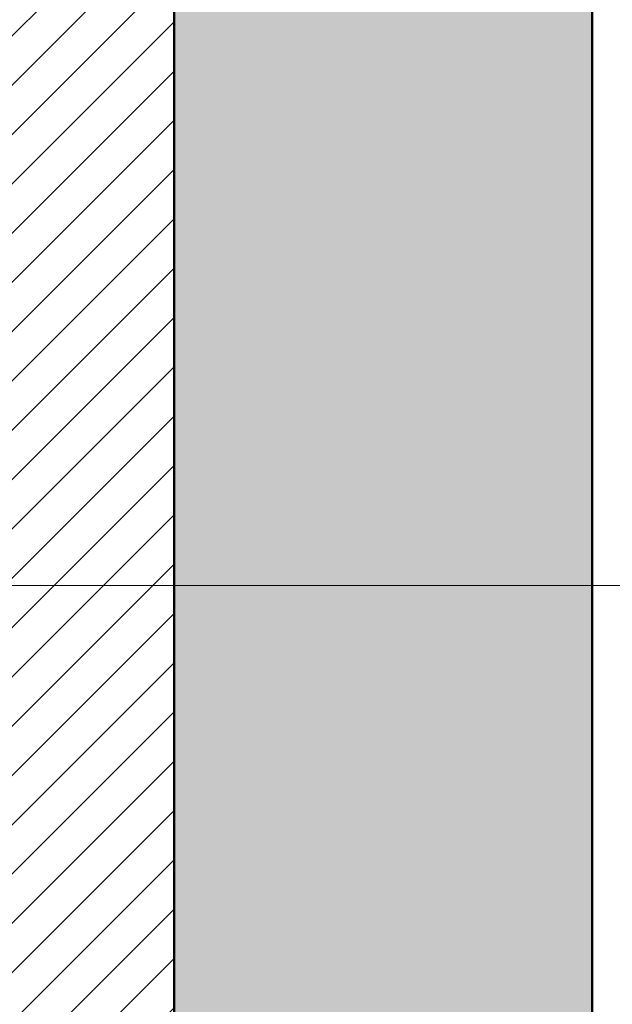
# Model space of a CAD drawing. Header units: metres. Extents: x -0.3 to 27.4, y -15.2 to 9.8.
# Tile 20 of 36: x 13.011 to 13.224, y -12.105 to -11.752. Entities that reach past the tile are written whole.
import ezdxf

# ---------------------------------------------------------------- set-up
doc = ezdxf.new("R2010")
doc.units = ezdxf.units.M
for name, color, linetype, lineweight in [('A-ANNO-DIMS', 7, 'Continuous', 9), ('A-ANNO-DIMS-25', 7, 'Continuous', 9), ('A-ANNO-KEYN', 7, 'Continuous', 9), ('A-DETL-GENF', 7, 'Continuous', 5), ('A-WALL-PATT', 7, 'Continuous', 5)]:
    doc.layers.add(name, color=color, linetype=linetype, lineweight=lineweight)
doc.layers.add('A-DETL', color=7, linetype='Continuous', lineweight=5, true_color=0x00a600)
doc.styles.add('Arial_5', font='arial.ttf', dxfattribs={"height": 0.0625})
doc.dimstyles.new('Com_linha__ref__contínua__-_Cor_Vermelha_Arial_2_5mm', dxfattribs={"dimscale": 0.3048, "dimtxt": 0.06376621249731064, "dimasz": 0.1640419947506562, "dimexe": 0.1230314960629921, "dimexo": 0.1230314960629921, "dimgap": 0.01230314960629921, "dimtad": 1, "dimdec": 1, "dimlfac": 100, "dimrnd": 0.09999999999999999, "dimdsep": 46, "dimtxsty": 'Arial_5', "dimblk1": 'OBLIQUE', "dimblk2": 'OBLIQUE', "dimsah": 1, "dimcen": 0.09, "dimdle": 0.1230314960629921, "dimazin": 0, "dimtfac": 1, "dimtdec": 4, "dimtix": 1, "dimtmove": 0, "dimatfit": 3, "dimfxl": 1, "dimtvp": 1, "dimtolj": 1, "dimtzin": 0, "dimarcsym": 2})

# ---------------------------------------------------------------- blocks, each defined once
blk = doc.blocks.new('DIMBLOCK8-ELEV_5')
at = {"layer": 'A-ANNO-DIMS-25', "color": 242, "true_color": 0xbd2b2e}
for p, q in [((13.42600592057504, -11.52520819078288), (13.40100592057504, -11.50020819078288)), ((13.42600592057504, -11.52520819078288), (12.96125059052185, -11.52520819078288)), ((13.42600592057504, -11.52520819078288), (13.42600592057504, -12.22520821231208)), ((13.42600592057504, -11.52520819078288), (13.45100592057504, -11.55020819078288)), ((13.42600592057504, -11.52520819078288), (13.46350592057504, -11.52520819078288)), ((13.42600592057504, -12.22520821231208), (13.40100592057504, -12.20020821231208)), ((13.42600592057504, -12.22520821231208), (12.93446040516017, -12.22520821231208)), ((13.42600592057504, -12.22520821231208), (13.45100592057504, -12.25020821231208)), ((13.42600592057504, -12.22520821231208), (13.46350592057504, -12.22520821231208))]:
    blk.add_line(p, q, dxfattribs=at)
at = {"layer": 'A-ANNO-DIMS-25', "color": 0, "insert": (13.34111656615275, -11.92327811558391), "char_height": 0.0625, "width": 0.115367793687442, "attachment_point": 1, "rotation": 90, "line_spacing_factor": 0.9417779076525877, "style": 'Arial_5'}
blk.add_mtext('70', dxfattribs=at)
blk = doc.blocks.new('_Oblique')
at = {"color": 0, "linetype": 'ByBlock', "lineweight": -2}
blk.add_line((-0.5, -0.5), (0.5, 0.5), dxfattribs=at)

msp = doc.modelspace()

# ---------------------------------------------------------------- hatches: boundary and pattern name
at = {"layer": 'A-DETL-GENF', "true_color": 0x808080}
h = msp.add_hatch(dxfattribs=at)
h.set_pattern_fill('FP_6', color=8, style=0, pattern_type=2)
h.set_pattern_definition([(45, (16.44036809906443, 0), (-0.008838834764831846, 0.008838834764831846), [])])
h.paths.add_polyline_path([(13.06667995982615, -14.11504159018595), (13.06667995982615, -11.3950415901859), (13.00667995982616, -11.3950415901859), (13.00667995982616, -14.11504159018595)])
at = {"layer": 'A-WALL-PATT', "true_color": 0x808080}
msp.add_hatch(color=8, dxfattribs=at).paths.add_polyline_path([(13.21667995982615, -14.11504159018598), (13.21667995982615, -11.39504159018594), (13.06667995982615, -11.39504159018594), (13.06667995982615, -14.11504159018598)])

# ---------------------------------------------------------------- linework, layer by layer
at = {"layer": 'A-ANNO-KEYN'}
msp.add_line((12.95797604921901, -11.95508975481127), (13.77490529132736, -11.95508975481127), dxfattribs=at)
at = {"layer": 'A-DETL', "color": 7, "lineweight": 50}
for p, q in [((13.21667995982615, -11.23504159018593), (13.21667995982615, -14.27504159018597)), ((13.06667995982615, -14.11504159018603), (13.06667995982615, -11.39504159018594))]:
    msp.add_line(p, q, dxfattribs=at)

# ---------------------------------------------------------------- dimensions: what is measured, and where the dimension line sits
at = {"layer": 'A-ANNO-DIMS', "color": 242, "true_color": 0xbd2b2e}
dim = msp.add_linear_dim(base=(13.42600592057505, -12.22520821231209), p1=(12.92375059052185, -11.52520819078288), p2=(12.89696040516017, -12.22520821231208), angle=89.99999999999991, dimstyle='Com_linha__ref__contínua__-_Cor_Vermelha_Arial_2_5mm', override={"dimpost": '<>', "dimfxl": 0.70051248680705}, dxfattribs=at)
dim.commit()
dim.dimension.update_dxf_attribs({"geometry": 'DIMBLOCK8-ELEV_5', "text_midpoint": (13.39034510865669, -11.87520820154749)})

doc.saveas('drawing.dxf')
